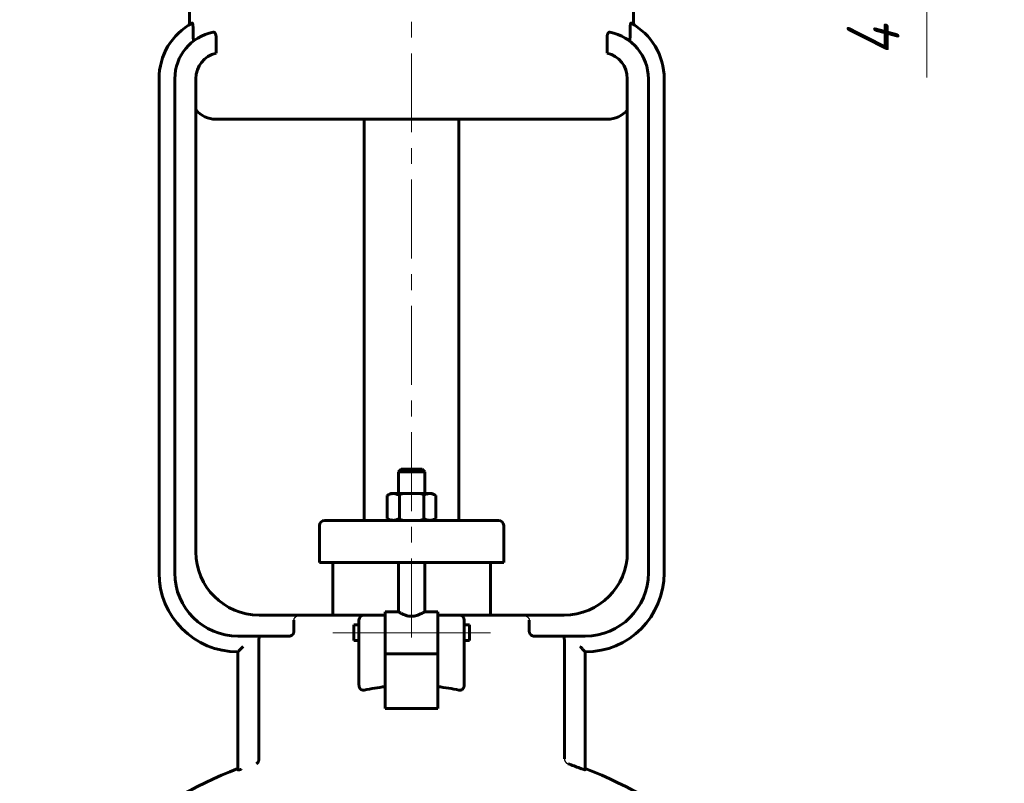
# Model space of a CAD drawing. Header units: millimetres. Extents: x 0 to 596, y -2 to 420.
# Tile 7 of 12: x 145 to 239, y 284 to 356. Entities that reach past the tile are written whole.
import ezdxf

# ---------------------------------------------------------------- set-up
doc = ezdxf.new("R2010")
doc.units = ezdxf.units.MM
for name, pattern in [('K5LT-1', [0]), ('K5LT_AXLED', [12, 7.5, -1.5, 1.5, -1.5]), ('K5LT_BASIC', [0]), ('K5LT_THIN', [0])]:
    doc.linetypes.add(name, pattern=pattern)
doc.layers.add('Системный слой', color=7, linetype='Continuous')
doc.layers.add('Системный слой (1)', color=7, linetype='Continuous', true_color=0x6c6c6c)
doc.styles.add('KDIMTEXTSTYLE', font='txt', dxfattribs={"width": 0.96, "oblique": 15, "height": 5})
doc.styles.add('KTEXTSTYLE', font='txt', dxfattribs={"width": 0.96, "height": 5})
doc.dimstyles.new('KDIMSTYLE (0.50)', dxfattribs={"dimtxt": 5, "dimasz": 1, "dimexe": 2, "dimexo": 0, "dimgap": 1, "dimtad": 1, "dimlfac": 2, "dimtxsty": 'KDIMTEXTSTYLE', "dimsah": 1, "dimcen": 0, "dimdle": 1, "dimadec": 0, "dimazin": 0, "dimtfac": 0.667, "dimtmove": 0, "dimatfit": 3, "dimfxl": 1, "dimtvp": 1, "dimtolj": 1, "dimtzin": 0, "dimarcsym": 0})

# ---------------------------------------------------------------- blocks, each defined once
blk = doc.blocks.new('U1')
at = {"layer": 'Системный слой (1)', "color": 143, "linetype": 'K5LT_BASIC', "lineweight": 60, "true_color": 0x33acca}
for p, q in [((177.026, 298.011), (177.026, 298.761)), ((177.026, 297.261), (177.026, 298.011))]:
    blk.add_line(p, q, dxfattribs=at)
blk = doc.blocks.new('U2')
at = {"layer": 'Системный слой (1)', "color": 143, "linetype": 'K5LT_BASIC', "lineweight": 60, "true_color": 0x33acca}
for p, q in [((180.026, 300.011), (181.276, 300.011)), ((183.776, 300.011), (185.026, 300.011))]:
    blk.add_line(p, q, dxfattribs=at)
blk = doc.blocks.new('U5')
at = {"layer": 'Системный слой (1)', "color": 143, "linetype": 'K5LT_BASIC', "lineweight": 60, "true_color": 0x33acca}
for p, q in [((182.526, 313.567), (181.526, 313.567)), ((183.526, 313.567), (182.526, 313.567))]:
    blk.add_line(p, q, dxfattribs=at)
blk = doc.blocks.new('U9')
at = {"layer": 'Системный слой (1)', "color": 143, "linetype": 'K5LT_BASIC', "lineweight": 60, "true_color": 0x33acca}
for p, q in [((188.026, 298.761), (188.026, 298.011)), ((188.026, 298.011), (188.026, 297.261))]:
    blk.add_line(p, q, dxfattribs=at)
blk = doc.blocks.new('U13')
at = {"layer": 'Системный слой (1)', "color": 143, "linetype": 'K5LT_BASIC', "lineweight": 60, "true_color": 0x33acca}
for start, end in [(111.51019, 145.85158), (34.14842, 68.48981)]:
    blk.add_arc((182.526, 243.252), 45, start, end, dxfattribs=at)
blk = doc.blocks.new('D3')
at = {"layer": 'Системный слой (1)'}
for points in [[(231.474, 376.567), (232.133, 381.567), (231.474, 381.067), (230.816, 381.567)], [(232.133, 369.567), (231.474, 374.567), (230.816, 369.567), (231.474, 370.067)]]:
    blk.add_hatch(color=7, dxfattribs=at).paths.add_polyline_path(points)
at = {"layer": 'Системный слой (1)', "color": 7, "linetype": 'K5LT_THIN', "lineweight": 18, "true_color": 0xffffff}
for p, q in [((231.474, 376.567), (231.474, 383.567)), ((231.474, 381.067), (230.816, 381.567)), ((230.816, 381.567), (231.474, 376.567)), ((231.474, 376.567), (232.133, 381.567)), ((232.133, 381.567), (231.474, 381.067)), ((192.927, 376.567), (233.474, 376.567)), ((231.474, 374.567), (231.474, 376.567)), ((200.026, 374.567), (233.474, 374.567)), ((231.474, 374.567), (230.816, 369.567)), ((232.133, 369.567), (231.474, 374.567)), ((231.474, 374.567), (231.474, 367.567)), ((231.474, 374.567), (231.474, 369.567)), ((230.816, 369.567), (231.474, 370.067)), ((231.474, 370.067), (232.133, 369.567)), ((231.474, 369.567), (231.474, 350.782))]:
    blk.add_line(p, q, dxfattribs=at)
blk.add_wipeout([(230.474, 352.782), (223.092, 352.782), (223.092, 366.975), (230.474, 366.975)]).dxf.layer = 'Системный слой (1)'
at = {"layer": 'Системный слой (1)', "color": 7, "insert": (223.887, 352.782), "char_height": 5, "attachment_point": 1, "rotation": 90, "style": 'KTEXTSTYLE'}
blk.add_mtext('\\fArial|b0|c204|p34;\\H5.0;\\W1.000;\\Q15;\\fGOST Type AU|b0|i0|c204|p34;\\Q15;\\W0.960;4 min', dxfattribs=at)
blk = doc.blocks.new('KDIMARROW_01')
at = {"layer": 'Системный слой'}
blk.add_hatch(color=0, dxfattribs=at).paths.add_polyline_path([(-5, -0.658), (0, 0), (-5, 0.658), (-4.5, 0)])
at = {"layer": 'Системный слой', "color": 0, "linetype": 'K5LT_THIN', "lineweight": 18}
for p, q in [((-4.5, 0), (-5, 0.658)), ((-5, 0.658), (0, 0)), ((0, 0), (-5, -0.658)), ((-5, -0.658), (-4.5, 0))]:
    blk.add_line(p, q, dxfattribs=at)
at = {"layer": 'Системный слой (1)', "color": 0, "linetype": 'K5LT_THIN', "lineweight": 18}
blk.add_line((404.966, 169.067), (404.466, 169.067), dxfattribs=at)

msp = doc.modelspace()

# ---------------------------------------------------------------- linework, layer by layer
at = {"layer": 'Системный слой (1)', "color": 30, "linetype": 'K5LT_AXLED', "lineweight": 18, "true_color": 0xff8000}
for p, q in [((182.5263, 297.5723), (182.5263, 378.5666)), ((175.0263, 298.0111), (179.5263, 298.0111)), ((178.0263, 298.0111), (187.0263, 298.0111)), ((185.5263, 298.0111), (190.0263, 298.0111))]:
    msp.add_line(p, q, dxfattribs=at)
at = {"layer": 'Системный слой (1)', "color": 143, "linetype": 'K5LT_BASIC', "lineweight": 60, "true_color": 0x33acca}
for p, q in [((161.4251, 355.803), (161.4251, 365.3166)), ((203.6276, 355.803), (203.6276, 365.3166)), ((161.7609, 354.8323), (161.7609, 355.4209)), ((163.9451, 353.0981), (163.9451, 354.6242)), ((201.1076, 353.0981), (201.1076, 354.6242)), ((203.2917, 354.8323), (203.2917, 355.4209)), ((158.5263, 350.6667), (158.5263, 303.6916)), ((160.0263, 350.6667), (160.0263, 303.6916)), ((162.0263, 305.6916), (162.0263, 350.6667)), ((203.0263, 350.6667), (203.0263, 305.6916)), ((205.0263, 303.6916), (205.0263, 350.6667)), ((206.5263, 303.6916), (206.5263, 350.6667)), ((163.9251, 346.8166), (201.1276, 346.8166)), ((178.0263, 308.6916), (178.0263, 346.8166)), ((187.0263, 308.6916), (187.0263, 346.8166)), ((181.5263, 313.5666), (181.2763, 313.3166)), ((183.5263, 313.5666), (183.7763, 313.3166)), ((181.2763, 311.2416), (181.2763, 313.3166)), ((181.2763, 313.3166), (182.5263, 313.3166)), ((182.5263, 313.3166), (183.7763, 313.3166)), ((183.7763, 311.2416), (183.7763, 313.3166)), ((180.5263, 311.2416), (180.2169, 311.0629)), ((180.2169, 308.8702), (180.2169, 311.0629)), ((180.5263, 311.2416), (180.7943, 311.2416)), ((180.7943, 311.2416), (182.5263, 311.2416)), ((181.3716, 308.8702), (181.3716, 311.0629)), ((182.5263, 311.2416), (184.2584, 311.2416)), ((183.681, 308.8702), (183.681, 311.0629)), ((184.2584, 311.2416), (184.5263, 311.2416)), ((184.5263, 311.2416), (184.8357, 311.0629)), ((184.8357, 308.8702), (184.8357, 311.0629)), ((180.5263, 308.6916), (180.2169, 308.8702)), ((184.5263, 308.6916), (184.8357, 308.8702)), ((173.7763, 304.6916), (173.7763, 308.1916)), ((174.5608, 308.6916), (174.2763, 308.6916)), ((179.3884, 308.6916), (174.5608, 308.6916)), ((185.6643, 308.6916), (179.3884, 308.6916)), ((190.4919, 308.6916), (185.6643, 308.6916)), ((190.7763, 308.6916), (190.4919, 308.6916)), ((191.2763, 304.6916), (191.2763, 308.1916)), ((173.7763, 304.6916), (174.078, 304.6916)), ((174.078, 304.6916), (178.9056, 304.6916)), ((175.0263, 299.6916), (175.0263, 304.6916)), ((178.9056, 304.6916), (186.147, 304.6916)), ((181.2763, 300.0111), (181.2763, 304.6916)), ((183.7763, 300.0111), (183.7763, 304.6916)), ((186.147, 304.6916), (190.9746, 304.6916)), ((190.0263, 299.6916), (190.0263, 304.6916)), ((190.9746, 304.6916), (191.2763, 304.6916)), ((172.0263, 299.6916), (168.0263, 299.6916)), ((178.0263, 299.6916), (172.0263, 299.6916)), ((180.0263, 299.6916), (178.0263, 299.6916)), ((180.0263, 300.0111), (180.0263, 299.6637)), ((180.0263, 296.9681), (180.0263, 299.6637)), ((185.0263, 300.0111), (185.0263, 299.6637)), ((187.0263, 299.6916), (185.0263, 299.6916)), ((185.0263, 299.6637), (185.0263, 296.9681)), ((193.0263, 299.6916), (187.0263, 299.6916)), ((197.0263, 299.6916), (193.0263, 299.6916)), ((171.346, 299.1916), (171.346, 298.1916)), ((177.0263, 298.7611), (177.5263, 298.7611)), ((177.5263, 299.1916), (177.5263, 297.3595)), ((187.5263, 297.3595), (187.5263, 299.1916)), ((187.5263, 298.7611), (188.0263, 298.7611)), ((193.7067, 298.1916), (193.7067, 299.1916)), ((166.0263, 297.6916), (170.9181, 297.6916)), ((194.1345, 297.6916), (199.0263, 297.6916)), ((168.0026, 297.1916), (168.0026, 286.162)), ((177.0263, 297.2611), (177.5263, 297.2611)), ((177.5263, 297.3595), (177.5263, 293.0539)), ((180.0263, 296.9681), (180.0263, 296.0349)), ((185.0263, 296.9681), (185.0263, 296.0349)), ((187.5263, 293.0539), (187.5263, 297.3595)), ((187.5263, 297.2611), (188.0263, 297.2611)), ((197.05, 286.0307), (197.05, 297.1916)), ((166.0263, 296.1916), (166.0263, 285.6337)), ((180.0263, 292.885), (180.0263, 296.0349)), ((180.0263, 296.0111), (185.0263, 296.0111)), ((185.0263, 296.0349), (185.0263, 292.885)), ((199.0263, 284.9917), (199.0263, 296.1916)), ((180.0263, 290.8166), (180.0263, 292.885)), ((185.0263, 292.885), (185.0263, 290.8166)), ((185.0263, 290.8166), (180.0263, 290.8166)), ((166.0263, 285.6337), (166.0263, 284.9747))]:
    msp.add_line(p, q, dxfattribs=at)
for centre, radius, start, end in [((164.5263, 350.6667), 6, 118.353838, 180), ((200.5263, 350.6667), 6, 0, 61.646162), ((164.5263, 350.6667), 4.5, 100.781782, 180), ((200.5263, 350.6667), 4.5, 0, 79.218218), ((164.5263, 350.6667), 2.5, 103.444915, 180), ((200.5263, 350.6667), 2.5, 0, 76.555085), ((163.9251, 349.3166), 2.5, 220.580752, 270), ((201.1276, 349.3166), 2.5, 270, 319.419248), ((174.2763, 308.1916), 0.5, 90, 180), ((190.7763, 308.1916), 0.5, 0, 90), ((168.0263, 305.6916), 6, 180, 270), ((197.0263, 305.6916), 6, 270, 0), ((166.0263, 303.6916), 7.5, 180, 270), ((166.0263, 303.6916), 6, 180, 270), ((199.0263, 303.6916), 6, 270, 0), ((199.0263, 303.6916), 7.5, 270, 0), ((178.0263, 299.1916), 0.5, 90, 180), ((187.0263, 299.1916), 0.5, 0, 90), ((182.5263, 243.2522), 44.8435, 69.096406, 70.64244)]:
    msp.add_arc(centre, radius, start, end, dxfattribs=at)
for start_param, end_param in [(4.8798371, 5.0170816), (4.4076963, 4.5449409)]:
    msp.add_ellipse((182.5263, 283.0249), major_axis=(-15, 0), ratio=0.6666667, start_param=start_param, end_param=end_param, dxfattribs=at)
for points, knots in [([(161.6768, 355.9469), (161.6805, 355.9489), (161.6869, 355.949), (161.6963, 355.9411), (161.7042, 355.9283), (161.7117, 355.9105), (161.7198, 355.8855), (161.7287, 355.8485), (161.7375, 355.7985), (161.7455, 355.7388), (161.7522, 355.669), (161.759, 355.5617), (161.7609, 355.4766), (161.7609, 355.4209)], [0, 0, 0, 0, 1.2318583, 2.0639325, 3.0558046, 3.81374, 4.5646883, 5.845173, 7.1089637, 8.2089941, 9.6743403, 11.1604164, 14, 14, 14, 14]), ([(203.2917, 355.4209), (203.2917, 355.4752), (203.2937, 355.566), (203.302, 355.6915), (203.3122, 355.782), (203.3254, 355.8573), (203.3375, 355.9026), (203.3495, 355.9308), (203.3576, 355.9424), (203.3647, 355.9476), (203.3703, 355.9489), (203.374, 355.9478), (203.3758, 355.9469)], [0, 0, 0, 0, 2.5783656, 4.2750931, 6.3117655, 7.6437216, 9.3602367, 10.3209685, 11.3369944, 11.8499525, 12.4275396, 13, 13, 13, 13]), ([(161.7609, 354.8323), (161.7609, 354.7823), (161.7625, 354.7005), (161.7675, 354.6073), (161.7716, 354.5538), (161.7761, 354.5055), (161.7829, 354.4487), (161.7926, 354.392), (161.8025, 354.3515), (161.8115, 354.3245), (161.8205, 354.3049), (161.8299, 354.2918), (161.8399, 354.2851), (161.849, 354.2849), (161.855, 354.288), (161.8575, 354.2898)], [0, 0, 0, 0, 2.8461084, 4.6167211, 5.4932683, 6.1483888, 7.689047, 9.3328162, 10.5142857, 11.4434507, 12.4138117, 13.3938644, 14.2995582, 15.2972678, 16, 16, 16, 16]), ([(163.6845, 355.0872), (163.6968, 355.0896), (163.7259, 355.0907), (163.7663, 355.0778), (163.8028, 355.0524), (163.8305, 355.0243), (163.8548, 354.9916), (163.8774, 354.9523), (163.898, 354.906), (163.9142, 354.8574), (163.9255, 354.8126), (163.9337, 354.7702), (163.9423, 354.7087), (163.9451, 354.6587), (163.9451, 354.6242)], [0, 0, 0, 0, 1.5063649, 3.5186516, 4.8694104, 6.0689645, 7.1259927, 8.2409958, 9.4805972, 10.6061751, 11.4966387, 12.2581152, 13.114646, 15, 15, 15, 15]), ([(201.1076, 354.6242), (201.1076, 354.6501), (201.1093, 354.6917), (201.1157, 354.7498), (201.1243, 354.8004), (201.1362, 354.8493), (201.1507, 354.8944), (201.1669, 354.9343), (201.1854, 354.9708), (201.2057, 355.0028), (201.2272, 355.0295), (201.2516, 355.0535), (201.2786, 355.0724), (201.3183, 355.0894), (201.3482, 355.091), (201.3681, 355.0872)], [0, 0, 0, 0, 1.5112107, 2.4327941, 3.4782332, 4.6475484, 5.635299, 6.6618451, 7.7222815, 8.7782065, 9.8138728, 10.8341169, 12.1711564, 13.4008713, 16, 16, 16, 16]), ([(203.1952, 354.2898), (203.1995, 354.2866), (203.2074, 354.2838), (203.2176, 354.2877), (203.2275, 354.2975), (203.2387, 354.3169), (203.2505, 354.3515), (203.2606, 354.3956), (203.2686, 354.4425), (203.2752, 354.4926), (203.2814, 354.5554), (203.2869, 354.6328), (203.2908, 354.7285), (203.2917, 354.7971), (203.2917, 354.8323)], [0, 0, 0, 0, 1.1497685, 2.0875705, 2.7711726, 3.8690832, 5.3296189, 6.5364863, 7.5606506, 8.7191023, 9.8039166, 11.3623908, 13.1235709, 15, 15, 15, 15]), ([(180.7943, 311.2416), (180.7527, 311.2416), (180.6734, 311.2358), (180.5522, 311.2108), (180.4051, 311.1616), (180.2905, 311.1054), (180.2169, 311.0629)], [0, 0, 0, 0, 1.5650017, 3.0195253, 4.5909393, 7, 7, 7, 7]), ([(181.3716, 311.0629), (181.3087, 311.0993), (181.2027, 311.1526), (181.0696, 311.2008), (180.9594, 311.2278), (180.8713, 311.2395), (180.8151, 311.2416), (180.7943, 311.2416)], [0, 0, 0, 0, 2.3590025, 4.1710094, 5.5638785, 7.1013752, 8, 8, 8, 8]), ([(184.2584, 311.2416), (184.2168, 311.2416), (184.1375, 311.2358), (184.0164, 311.2108), (183.8692, 311.1616), (183.7546, 311.1054), (183.681, 311.0629)], [0, 0, 0, 0, 1.5650017, 3.0195253, 4.5909393, 7, 7, 7, 7]), ([(184.8357, 311.0629), (184.7728, 311.0993), (184.6668, 311.1526), (184.5337, 311.2008), (184.4235, 311.2278), (184.3354, 311.2395), (184.2792, 311.2416), (184.2584, 311.2416)], [0, 0, 0, 0, 2.3590025, 4.1710094, 5.5638785, 7.1013752, 8, 8, 8, 8]), ([(180.2169, 308.8702), (180.2799, 308.8338), (180.3859, 308.7805), (180.5189, 308.7323), (180.6292, 308.7053), (180.7172, 308.6936), (180.7734, 308.6916), (180.7943, 308.6916)], [0, 0, 0, 0, 2.3590025, 4.1710094, 5.5638785, 7.1013752, 8, 8, 8, 8]), ([(180.7943, 308.6916), (180.8358, 308.6916), (180.9151, 308.6973), (181.0363, 308.7223), (181.1834, 308.7715), (181.298, 308.8277), (181.3716, 308.8702)], [0, 0, 0, 0, 1.5650017, 3.0195253, 4.5909393, 7, 7, 7, 7]), ([(183.681, 308.8702), (183.744, 308.8338), (183.85, 308.7805), (183.983, 308.7323), (184.0933, 308.7053), (184.1813, 308.6936), (184.2375, 308.6916), (184.2584, 308.6916)], [0, 0, 0, 0, 2.3590025, 4.1710094, 5.5638785, 7.1013752, 8, 8, 8, 8]), ([(184.2584, 308.6916), (184.2999, 308.6916), (184.3792, 308.6973), (184.5004, 308.7223), (184.6475, 308.7715), (184.7621, 308.8277), (184.8357, 308.8702)], [0, 0, 0, 0, 1.5650017, 3.0195253, 4.5909393, 7, 7, 7, 7]), ([(183.7763, 300.0111), (183.7763, 300.0111), (183.7663, 300.0048), (183.7236, 299.9784), (183.6605, 299.9405), (183.5744, 299.891), (183.483, 299.8415), (183.3739, 299.7867), (183.2586, 299.7341), (183.1426, 299.6886), (183.0491, 299.6571), (182.96, 299.6305), (182.8506, 299.604), (182.7207, 299.5826), (182.5899, 299.5719), (182.4622, 299.572), (182.3424, 299.5817), (182.2154, 299.6013), (182.0786, 299.6331), (181.9411, 299.6769), (181.8309, 299.7195), (181.726, 299.7647), (181.6317, 299.8098), (181.5327, 299.8612), (181.4398, 299.9127), (181.3607, 299.9592), (181.3122, 299.9888), (181.2834, 300.0066), (181.2764, 300.0111), (181.2763, 300.0111)], [0, 0, 0, 0, 1.4950714, 2.7555104, 4.2136036, 5.4199312, 6.8011118, 7.7563193, 9.1273362, 10.313858, 10.9541121, 11.5542386, 12.5433031, 13.5762135, 14.5399669, 15.4711935, 16.4124476, 17.2236025, 18.3789697, 19.6695117, 20.7156977, 21.3986035, 22.7414146, 23.7206183, 24.9497946, 26.5643928, 27.8512033, 28.6462388, 30, 30, 30, 30]), ([(168.141, 297.6916), (168.1336, 297.6916), (168.1192, 297.6879), (168.0956, 297.6692), (168.0749, 297.638), (168.0582, 297.5995), (168.0481, 297.5696), (168.0403, 297.5423), (168.0347, 297.5194), (168.0282, 297.4891), (168.0215, 297.4528), (168.0147, 297.404), (168.0087, 297.3472), (168.0039, 297.2757), (168.0026, 297.2214), (168.0026, 297.1916)], [0, 0, 0, 0, 1.640207, 3.1029008, 5.1677899, 6.4818468, 7.4601902, 8.1161277, 8.982114, 9.4121489, 10.5261558, 11.6326544, 12.70437, 14.1370427, 16, 16, 16, 16]), ([(171.346, 298.1916), (171.346, 298.1728), (171.3441, 298.1352), (171.3371, 298.0897), (171.3277, 298.0482), (171.314, 298.0022), (171.2912, 297.9483), (171.2659, 297.9039), (171.2424, 297.8694), (171.2187, 297.8394), (171.1891, 297.8079), (171.1552, 297.778), (171.1094, 297.7453), (171.0505, 297.7151), (170.9823, 297.6954), (170.9382, 297.6916), (170.9181, 297.6916)], [0, 0, 0, 0, 1.093224, 2.1635709, 2.626869, 3.5448097, 4.9611807, 6.1331931, 6.7955703, 7.7681218, 8.8345535, 9.9515855, 11.1017654, 13.0819659, 15.1523311, 17, 17, 17, 17]), ([(194.1345, 297.6916), (194.1132, 297.6916), (194.0737, 297.6952), (194.0114, 297.7122), (193.9476, 297.7417), (193.8904, 297.7825), (193.8483, 297.8234), (193.8217, 297.8545), (193.8034, 297.8791), (193.7846, 297.9078), (193.7675, 297.9379), (193.7493, 297.9768), (193.7332, 298.0192), (193.7176, 298.0755), (193.7084, 298.1351), (193.7067, 298.1752), (193.7067, 298.1916)], [0, 0, 0, 0, 1.9538747, 3.5092984, 5.4039394, 7.5399817, 8.8117028, 9.6869225, 10.4675488, 10.9466892, 11.9887509, 12.6648602, 13.5613328, 14.6890936, 16.0471385, 17, 17, 17, 17]), ([(197.05, 297.1916), (197.05, 297.23), (197.0483, 297.2893), (197.0417, 297.3728), (197.035, 297.4278), (197.026, 297.4825), (197.0173, 297.5233), (197.0091, 297.5538), (197.0008, 297.5812), (196.9885, 297.6153), (196.9696, 297.6519), (196.9481, 297.6776), (196.9287, 297.6895), (196.9167, 297.6916), (196.9116, 297.6916)], [0, 0, 0, 0, 2.2470356, 3.345049, 4.8332402, 5.6063446, 6.9601952, 7.8178039, 8.172199, 9.3868102, 11.0635957, 12.5478049, 13.9519516, 15, 15, 15, 15]), ([(166.5263, 296.7094), (166.4819, 296.6617), (166.4041, 296.579), (166.2967, 296.4667), (166.2136, 296.3811), (166.1484, 296.3146), (166.1072, 296.2728), (166.0791, 296.2445), (166.0591, 296.2244), (166.0421, 296.2073), (166.0296, 296.1948), (166.0264, 296.1916), (166.0263, 296.1916)], [0, 0, 0, 0, 2.6181894, 4.533792, 6.4367391, 7.8554784, 9.0517023, 9.7008183, 10.4357806, 11.1978847, 12.0146548, 13, 13, 13, 13]), ([(198.5263, 296.7094), (198.5708, 296.6617), (198.6486, 296.579), (198.756, 296.4667), (198.839, 296.3811), (198.9042, 296.3146), (198.9455, 296.2728), (198.9736, 296.2445), (198.9936, 296.2244), (199.0106, 296.2073), (199.0231, 296.1948), (199.0263, 296.1916), (199.0263, 296.1916)], [0, 0, 0, 0, 2.6181894, 4.533792, 6.4367391, 7.8554784, 9.0517023, 9.7008183, 10.4357806, 11.1978847, 12.0146548, 13, 13, 13, 13]), ([(178.0263, 292.5643), (178.0129, 292.5617), (177.996, 292.5588), (177.9753, 292.5566), (177.9524, 292.5549), (177.9297, 292.5548), (177.8959, 292.5571), (177.8732, 292.56), (177.8398, 292.5672), (177.8082, 292.5767), (177.7752, 292.5908), (177.7488, 292.6049), (177.7237, 292.6205), (177.7018, 292.6368), (177.6823, 292.6537), (177.6665, 292.6688), (177.6413, 292.6959), (177.6137, 292.7327), (177.5921, 292.7706), (177.5771, 292.8013), (177.5671, 292.825), (177.5554, 292.8577), (177.547, 292.8864), (177.5381, 292.9247), (177.5327, 292.9571), (177.5275, 293.0033), (177.5263, 293.033), (177.5263, 293.0539)], [0, 0, 0, 0, 1.4929246, 1.8545017, 2.2107008, 3.9301438, 4.2501807, 5.7589893, 6.3163453, 7.8310575, 9.196693, 10.0777798, 10.9679469, 12.3040952, 12.9783433, 13.7307808, 14.643592, 16.9201127, 18.4945293, 19.0799465, 20.3683801, 21.0682879, 22.5501914, 23.3283915, 24.9715433, 25.8149058, 28, 28, 28, 28]), ([(187.5263, 293.0539), (187.5261, 293.0385), (187.5256, 293.0179), (187.5233, 292.9871), (187.52, 292.9578), (187.5151, 292.9287), (187.5099, 292.9046), (187.5026, 292.8751), (187.4938, 292.8469), (187.4785, 292.8078), (187.4639, 292.776), (187.4397, 292.7348), (187.4168, 292.7031), (187.3948, 292.6779), (187.3773, 292.6601), (187.3622, 292.6464), (187.3413, 292.6295), (187.3177, 292.6129), (187.2873, 292.5957), (187.2421, 292.5749), (187.2022, 292.5638), (187.1571, 292.557), (187.1355, 292.5553), (187.1029, 292.5549), (187.081, 292.5561), (187.0526, 292.5593), (187.0373, 292.5621), (187.0263, 292.5643)], [0, 0, 0, 0, 1.607355, 2.1201056, 3.1250627, 4.5649335, 5.0566843, 5.5731398, 7.5815078, 7.9880458, 9.7715822, 11.0953545, 12.8563668, 13.826959, 14.6147275, 15.5340685, 16.0153085, 17.4779617, 18.5834537, 19.6824995, 22.6846134, 22.8885777, 24.4577852, 24.9498741, 26.3110137, 26.781911, 28, 28, 28, 28]), ([(167.7842, 285.5606), (167.8126, 285.5746), (167.853, 285.6027), (167.9025, 285.6559), (167.9366, 285.7052), (167.9648, 285.7617), (167.9839, 285.8154), (167.9968, 285.8671), (168.0077, 285.9355), (168.0093, 285.9919), (168.0068, 286.0307)], [0, 0, 0, 0, 2.3733709, 3.5513458, 4.9693868, 6.2449302, 7.3773044, 8.2247886, 9.1438412, 11, 11, 11, 11]), ([(166.3466, 285.032), (166.3305, 285.0275), (166.2994, 285.0189), (166.2605, 285.0085), (166.2335, 285.0017), (166.2166, 284.9975), (166.1931, 284.9918), (166.168, 284.9858), (166.1456, 284.9809), (166.1183, 284.9752), (166.0971, 284.9713), (166.0724, 284.9679), (166.0604, 284.9667), (166.048, 284.9663), (166.0387, 284.9667), (166.0328, 284.968), (166.0278, 284.9705), (166.0267, 284.9725), (166.0263, 284.9747)], [0, 0, 0, 0, 1.6627888, 3.275425, 4.3122023, 4.822132, 5.3213032, 7.23154, 8.1231963, 8.5584536, 11.3984975, 11.7881061, 13.6693502, 14.2677074, 15.4005902, 16.9028666, 17.1827402, 19, 19, 19, 19]), ([(199.0263, 284.9917), (199.0263, 284.9899), (199.0235, 284.9878), (199.0081, 284.9876), (198.9803, 284.9926), (198.9456, 285.0014), (198.9119, 285.0107), (198.8745, 285.0218), (198.8113, 285.0419), (198.7428, 285.065), (198.6428, 285.1005), (198.5714, 285.127), (198.5263, 285.1442)], [0, 0, 0, 0, 1.1770299, 2.0053282, 3.8565658, 4.8900218, 5.2111423, 6.6773134, 7.7046032, 9.3625896, 10.5681669, 13, 13, 13, 13])]:
    msp.add_open_spline(points, degree=3, knots=knots, dxfattribs=at)
at = {"layer": 'Системный слой (1)', "color": 7, "linetype": 'K5LT-1'}
for points, knots in [([(182.5263, 311.2416), (182.5054, 311.2416), (182.4636, 311.2412), (182.4011, 311.2395), (182.3387, 311.2367), (182.2553, 311.2314), (182.151, 311.2221), (182.0459, 311.2091), (181.9606, 311.1964), (181.8963, 311.1858), (181.8314, 311.174), (181.772, 311.1623), (181.7182, 311.1509), (181.6544, 311.1368), (181.5897, 311.1214), (181.5238, 311.1047), (181.4739, 311.0915), (181.4228, 311.0775), (181.3886, 311.0678), (181.3716, 311.0629)], [0.23428389, 0.23428389, 0.23428389, 0.23428389, 0.24751712, 0.26075035, 0.27398358, 0.28721682, 0.31368328, 0.34014975, 0.35338298, 0.36661621, 0.37984944, 0.39308268, 0.40251831, 0.41195395, 0.43082523, 0.44026086, 0.4496965, 0.45913214, 0.46856778, 0.46856778, 0.46856778, 0.46856778]), ([(183.681, 311.0629), (183.6622, 311.0684), (183.6243, 311.0791), (183.567, 311.0947), (183.51, 311.1096), (183.4541, 311.1235), (183.3993, 311.1365), (183.3452, 311.1486), (183.2917, 311.16), (183.2334, 311.1717), (183.1703, 311.1834), (183.1028, 311.1947), (183.036, 311.2048), (182.973, 311.2133), (182.9138, 311.2202), (182.8398, 311.2278), (182.7477, 311.2351), (182.6371, 311.2404), (182.5633, 311.2416), (182.5263, 311.2416)], [0, 0, 0, 0, 0.01065248, 0.02130497, 0.03195745, 0.04260993, 0.05326241, 0.0639149, 0.07456738, 0.08521986, 0.09907506, 0.11293026, 0.12678545, 0.14064065, 0.15234605, 0.16405146, 0.18746227, 0.21087308, 0.23428389, 0.23428389, 0.23428389, 0.23428389]), ([(181.3716, 308.8702), (181.3904, 308.8648), (181.4284, 308.854), (181.4857, 308.8384), (181.5427, 308.8236), (181.5986, 308.8096), (181.6533, 308.7967), (181.7075, 308.7845), (181.761, 308.7731), (181.8193, 308.7614), (181.8824, 308.7497), (181.9498, 308.7384), (182.0166, 308.7283), (182.0796, 308.7198), (182.1389, 308.7129), (182.2129, 308.7053), (182.305, 308.698), (182.4155, 308.6927), (182.4893, 308.6916), (182.5263, 308.6916)], [0, 0, 0, 0, 0.01065248, 0.02130497, 0.03195745, 0.04260993, 0.05326241, 0.0639149, 0.07456738, 0.08521986, 0.09907506, 0.11293026, 0.12678545, 0.14064065, 0.15234605, 0.16405146, 0.18746227, 0.21087308, 0.23428389, 0.23428389, 0.23428389, 0.23428389]), ([(182.5263, 308.6916), (182.5473, 308.6916), (182.589, 308.6919), (182.6515, 308.6936), (182.714, 308.6964), (182.7974, 308.7017), (182.9016, 308.711), (183.0068, 308.724), (183.092, 308.7367), (183.1563, 308.7473), (183.2212, 308.7591), (183.2807, 308.7708), (183.3345, 308.7822), (183.3983, 308.7963), (183.463, 308.8117), (183.5288, 308.8284), (183.5788, 308.8416), (183.6299, 308.8556), (183.664, 308.8653), (183.681, 308.8702)], [0.23428389, 0.23428389, 0.23428389, 0.23428389, 0.24751712, 0.26075035, 0.27398358, 0.28721682, 0.31368328, 0.34014975, 0.35338298, 0.36661621, 0.37984944, 0.39308268, 0.40251831, 0.41195395, 0.43082523, 0.44026086, 0.4496965, 0.45913214, 0.46856778, 0.46856778, 0.46856778, 0.46856778]), ([(171.346, 299.1916), (171.346, 299.1973), (171.3462, 299.2087), (171.3474, 299.2259), (171.3495, 299.2437), (171.352, 299.259), (171.3546, 299.2718), (171.3571, 299.2825), (171.3611, 299.2975), (171.3671, 299.3167), (171.3756, 299.3389), (171.383, 299.3556), (171.3884, 299.3666), (171.3917, 299.373), (171.397, 299.3829), (171.4035, 299.3942), (171.4111, 299.4065), (171.4181, 299.4171), (171.4259, 299.4282), (171.434, 299.439), (171.4423, 299.4496), (171.4509, 299.4599), (171.4629, 299.4735), (171.4754, 299.4866), (171.4881, 299.499), (171.5009, 299.5109), (171.5131, 299.5214), (171.5245, 299.5307), (171.5345, 299.5386), (171.5475, 299.5483), (171.5636, 299.5597), (171.5787, 299.5696), (171.5925, 299.5781), (171.6047, 299.5853), (171.6171, 299.5923), (171.634, 299.6014), (171.6512, 299.61), (171.6683, 299.6179), (171.6853, 299.6253), (171.7037, 299.6328), (171.7205, 299.6391), (171.7317, 299.6431), (171.7391, 299.6456), (171.7456, 299.6478), (171.7533, 299.6503), (171.763, 299.6533), (171.7748, 299.6568), (171.7875, 299.6604), (171.8011, 299.664), (171.8169, 299.6678), (171.8342, 299.6717), (171.8588, 299.6767), (171.8841, 299.6809), (171.9062, 299.6839), (171.9187, 299.6854), (171.9333, 299.687), (171.9531, 299.6888), (171.9781, 299.6904), (171.9986, 299.6912), (172.0145, 299.6915), (172.0224, 299.6916), (172.0263, 299.6916)], [0, 0, 0, 0, 0.00335264, 0.00670527, 0.01005791, 0.01341054, 0.01522428, 0.01735403, 0.01948378, 0.02374328, 0.02841874, 0.0330942, 0.03437623, 0.03565826, 0.03741809, 0.04093774, 0.04311784, 0.04560436, 0.04809089, 0.05057742, 0.05306394, 0.05555047, 0.05803699, 0.06301004, 0.06554331, 0.06807658, 0.07314312, 0.07500673, 0.07687033, 0.08059755, 0.08432477, 0.08805199, 0.09066388, 0.09327578, 0.09590047, 0.09852516, 0.10377454, 0.10639923, 0.10902392, 0.1142733, 0.11774367, 0.11947885, 0.12121403, 0.12239875, 0.12358348, 0.12595293, 0.12832237, 0.13069182, 0.13348477, 0.13627773, 0.13976892, 0.14326011, 0.1502425, 0.15372103, 0.1554603, 0.15719957, 0.16189533, 0.1665911, 0.17128687, 0.17363476, 0.17598264, 0.17598264, 0.17598264, 0.17598264]), ([(193.0263, 299.6916), (193.0383, 299.6916), (193.0563, 299.6912), (193.0806, 299.6901), (193.099, 299.6888), (193.1177, 299.6872), (193.1367, 299.6852), (193.1558, 299.6827), (193.1748, 299.6799), (193.1934, 299.6766), (193.2185, 299.6718), (193.2586, 299.6626), (193.2936, 299.6524), (193.3196, 299.6436), (193.3392, 299.6367), (193.3607, 299.6283), (193.3835, 299.6183), (193.3972, 299.6119), (193.4109, 299.6053), (193.4244, 299.5984), (193.4377, 299.5911), (193.4555, 299.5811), (193.4731, 299.5702), (193.4909, 299.5584), (193.5048, 299.5486), (193.5189, 299.5381), (193.5302, 299.5291), (193.539, 299.5218), (193.5483, 299.5138), (193.5581, 299.5051), (193.5682, 299.4955), (193.5764, 299.4873), (193.5854, 299.4781), (193.5951, 299.4675), (193.6045, 299.4567), (193.6135, 299.4457), (193.6221, 299.4345), (193.6333, 299.4191), (193.6453, 299.4008), (193.6553, 299.3835), (193.6621, 299.3708), (193.6665, 299.3619), (193.6704, 299.3538), (193.6749, 299.3436), (193.6791, 299.3336), (193.6828, 299.3237), (193.686, 299.3149), (193.6895, 299.3041), (193.6932, 299.2914), (193.6964, 299.2789), (193.6991, 299.2668), (193.7014, 299.2547), (193.7033, 299.2421), (193.7048, 299.2293), (193.7059, 299.2165), (193.7065, 299.204), (193.7067, 299.1957), (193.7067, 299.1916)], [0.53406237, 0.53406237, 0.53406237, 0.53406237, 0.54107032, 0.5445743, 0.54807827, 0.55158225, 0.55508622, 0.5585902, 0.56209417, 0.56559815, 0.56910212, 0.57611007, 0.5882781, 0.59028147, 0.59228484, 0.6006637, 0.60345665, 0.60624961, 0.60904256, 0.61183551, 0.61462847, 0.61742142, 0.62300733, 0.6260217, 0.62939792, 0.63277414, 0.63615037, 0.63783848, 0.63952659, 0.64346362, 0.64543214, 0.64740066, 0.65002535, 0.65265004, 0.65527473, 0.65789942, 0.66052411, 0.6631488, 0.66839819, 0.67263573, 0.6747545, 0.67687328, 0.67849525, 0.68011723, 0.68336118, 0.68472693, 0.68609268, 0.6885792, 0.69106573, 0.69336252, 0.69565932, 0.69795611, 0.70025291, 0.70270093, 0.70514896, 0.70759699, 0.71004501, 0.71004501, 0.71004501, 0.71004501]), ([(197.05, 286.0307), (197.05, 286.0238), (197.0503, 286.01), (197.0517, 285.9889), (197.054, 285.9672), (197.0566, 285.9508), (197.0586, 285.94), (197.0601, 285.932), (197.0625, 285.9213), (197.0669, 285.9035), (197.0729, 285.8828), (197.0795, 285.8638), (197.0849, 285.85), (197.0888, 285.8405), (197.0926, 285.8319), (197.0963, 285.8238), (197.1002, 285.8157), (197.1044, 285.8074), (197.1089, 285.7987), (197.1139, 285.7897), (197.1191, 285.7808), (197.1245, 285.772), (197.13, 285.7633), (197.1378, 285.7517), (197.146, 285.7402), (197.1546, 285.7289), (197.1622, 285.7195), (197.1708, 285.7093), (197.1804, 285.6984), (197.1903, 285.688), (197.1991, 285.6792), (197.2066, 285.672), (197.2132, 285.6659), (197.2199, 285.6599), (197.227, 285.6538), (197.2346, 285.6475), (197.2427, 285.641), (197.251, 285.6347), (197.2594, 285.6286), (197.2679, 285.6226), (197.2795, 285.6148), (197.2916, 285.6072), (197.304, 285.5999), (197.3148, 285.5939), (197.3268, 285.5876), (197.3401, 285.5811), (197.3534, 285.5751), (197.3642, 285.5705), (197.3724, 285.5672), (197.3783, 285.565), (197.3842, 285.5628), (197.3882, 285.5613), (197.3903, 285.5606)], [0.30074762, 0.30074762, 0.30074762, 0.30074762, 0.30480522, 0.30886282, 0.31292042, 0.31697802, 0.3179771, 0.31897617, 0.32150451, 0.32403285, 0.32908952, 0.33343022, 0.33560056, 0.33777091, 0.33949408, 0.34121724, 0.34294041, 0.34466357, 0.34657152, 0.34847947, 0.35038741, 0.35229536, 0.35420331, 0.35611125, 0.35992715, 0.3619335, 0.36393985, 0.36671481, 0.36948978, 0.37226474, 0.37503971, 0.37677287, 0.37850603, 0.38023919, 0.38197235, 0.38389362, 0.38581489, 0.38773616, 0.38965743, 0.3915787, 0.39349998, 0.39734252, 0.39938485, 0.40142718, 0.40424361, 0.40706004, 0.40987647, 0.4126929, 0.41392718, 0.41516147, 0.41639575, 0.41763004, 0.41763004, 0.41763004, 0.41763004])]:
    msp.add_open_spline(points, degree=3, knots=knots, dxfattribs=at)
at = {"layer": 'Системный слой (1)', "color": 143, "linetype": 'K5LT_BASIC', "lineweight": 60, "true_color": 0x33acca}
msp.add_open_spline([(168.0026, 286.162), (168.0026, 286.1177), (168.004, 286.0734), (168.0068, 286.0307)], degree=3, dxfattribs=at)

# ---------------------------------------------------------------- block references
at = {"layer": 'Системный слой (1)'}
for name in ['U5', 'U2', 'U1', 'U9', 'U13']:
    msp.add_blockref(name, (0, 0), dxfattribs=at)

# ---------------------------------------------------------------- next in the draw order: dimensions: what is measured, and where the dimension line sits
at = {"layer": 'Системный слой (1)', "color": 7}
dim = msp.add_linear_dim(base=(231.4744, 374.5666), p1=(192.927, 376.5666), p2=(200.0263, 374.5666), angle=90, text='\\fGOST Type AU|b0|c204|p34;\\H5.0;\\W0.960;\\Q15;\\fGOST Type AU|b0|c204|p34;\\H5.0;\\W0.960;\\Q15;\\fGOST Type AU|b0|i0|c204|p34;\\Q15;4\\fGOST Type AU|b0|c204|p34;\\H5.0;\\W0.960;\\Q15;\\fGOST Type AU|b0|i0|c204|p34;\\Q15; min', dimstyle='KDIMSTYLE (0.50)', override={"dimexo": 0, "dimtoh": 1, "dimblk1": 'KDIMARROW_01', "dimblk2": 'KDIMARROW_01', "dimse1": 0, "dimse2": 0, "dimclrt": 7, "dimtmove": 1, "dimtolj": 1}, dxfattribs=at)
dim.commit()
dim.dimension.update_dxf_attribs({"geometry": 'D3', "text_midpoint": (231.4744, 360.1743), "dimtype": 160})

doc.saveas('drawing.dxf')
